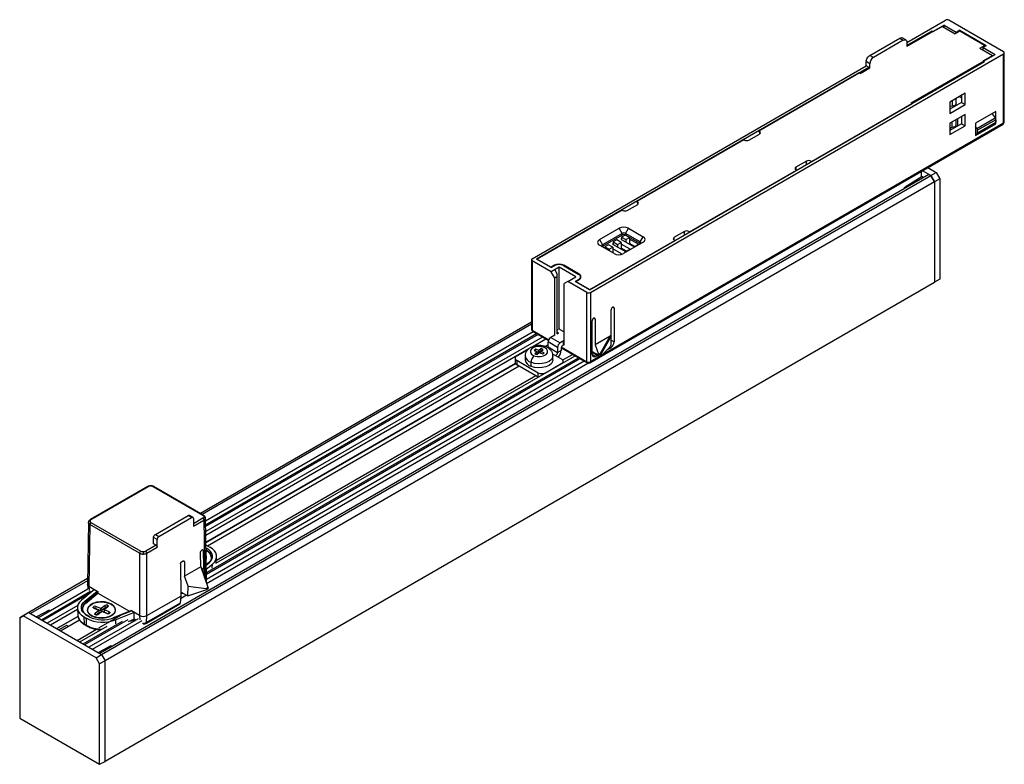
# Paper-space layout '_Isométrica' of a CAD drawing. Header units: millimetres. Extents: x 164 to 355, y 94 to 239.
import ezdxf

# ---------------------------------------------------------------- set-up
doc = ezdxf.new("R2010")
doc.units = ezdxf.units.MM

psp = doc.layouts.new('_Isométrica')

# ---------------------------------------------------------------- linework, layer by layer
at = {"color": 7, "linetype": 'Continuous', "lineweight": 25}
for p, q in [((336.04, 234.63), (343.52, 238.95)), ((343.27, 237.99), (336.04, 233.81)), ((342.95, 237.72), (341.11, 236.66)), ((342.95, 237.72), (345.43, 236.29)), ((343.27, 237.99), (345.6, 236.64)), ((343.27, 237.54), (343.27, 237.99)), ((354.83, 232.82), (344.22, 238.95)), ((335.83, 235.09), (335.13, 235.5)), ((340.87, 236.8), (336.03, 234.01)), ((341.11, 236.66), (340.87, 236.8)), ((346.35, 236.82), (345.43, 236.29)), ((345.6, 236.64), (346.2, 236.99)), ((345.6, 236.4), (345.6, 236.64)), ((351.44, 233.97), (346.2, 236.99)), ((346.2, 236.74), (346.2, 236.99)), ((351.15, 234.05), (346.35, 236.82)), ((328.84, 232.1), (334.64, 235.44)), ((335.33, 235.04), (329.54, 231.7)), ((334.64, 235.44), (335.33, 235.04)), ((336.03, 234.47), (336.04, 233.81)), ((350.24, 233.52), (351.15, 234.05)), ((351.44, 233.97), (350.84, 233.62)), ((350.84, 233.62), (353.17, 232.27)), ((350.84, 233.17), (350.84, 233.62)), ((351.15, 234.05), (351.15, 233.8)), ((274.5, 186.04), (354.83, 232.42)), ((329.54, 231.7), (328.84, 232.1)), ((336.87, 222.86), (353.17, 232.27)), ((350.24, 233.52), (352.71, 232.09)), ((350.73, 233.23), (350.84, 233.23)), ((350.87, 231.03), (352.71, 232.09)), ((352.71, 232.01), (352.71, 232.09)), ((352.71, 232.07), (352.76, 232.04)), ((354.83, 218.94), (354.83, 232.42)), ((354.98, 219.15), (354.98, 232.62)), ((263.19, 192.58), (328.13, 230.06)), ((328.66, 229.76), (307.25, 217.39)), ((317.49, 211.48), (351.12, 230.89)), ((328.84, 230.47), (328.13, 230.88)), ((328.13, 230.06), (328.13, 230.88)), ((328.84, 229.65), (328.13, 230.06)), ((328.84, 229.65), (328.84, 230.47)), ((351.12, 230.89), (350.87, 231.03)), ((326.76, 228.7), (264.04, 192.49)), ((326.97, 228.58), (326.76, 228.7)), ((326.76, 228.7), (326.76, 228.66)), ((326.97, 228.58), (328.84, 229.65)), ((347.34, 224.74), (344.37, 223.03)), ((346.2, 224.09), (346.63, 223.84)), ((346.63, 224.33), (346.63, 222.94)), ((347.34, 222.54), (347.34, 224.74)), ((274.36, 186.53), (337.08, 222.74)), ((337.08, 222.74), (336.87, 222.86)), ((344.37, 223.03), (344.37, 220.82)), ((346.63, 222.94), (344.37, 221.64)), ((344.37, 220.82), (347.34, 222.54)), ((344.85, 222.21), (344.37, 222.16)), ((344.85, 223.3), (344.85, 222.21)), ((345.59, 222.72), (345.59, 223.73)), ((346.63, 222.94), (347.34, 222.54)), ((347.34, 220.62), (344.37, 218.9)), ((346.63, 220.21), (346.63, 218.82)), ((347.34, 218.41), (347.34, 220.62)), ((353.35, 221.19), (349.39, 218.9)), ((352.59, 220.75), (353.19, 219.97)), ((352.64, 220.78), (352.64, 220.7)), ((353.35, 218.82), (353.35, 221.19)), ((274.4, 172.34), (354.73, 218.71)), ((354.83, 218.94), (276.75, 173.87)), ((344.37, 218.9), (344.37, 216.7)), ((346.63, 218.82), (344.37, 217.51)), ((344.37, 216.7), (347.34, 218.41)), ((344.85, 218.09), (344.85, 219.18)), ((345.59, 218.6), (345.59, 219.61)), ((345.92, 218.41), (345.92, 219.8)), ((346.63, 218.82), (347.34, 218.41)), ((349.39, 218.9), (349.39, 216.53)), ((349.39, 216.53), (353.35, 218.82)), ((349.65, 217.92), (349.39, 218.28)), ((349.65, 217.92), (353.19, 219.97)), ((349.68, 216.91), (353.22, 218.95)), ((349.76, 217.08), (353.3, 219.12)), ((353.32, 219.6), (349.78, 217.56)), ((353.17, 218.93), (353.35, 218.82)), ((353.32, 219.6), (353.3, 219.12)), ((305.34, 215.64), (307.39, 216.82)), ((307.21, 217.41), (307.41, 217.07)), ((307.39, 217.31), (307.25, 217.39)), ((307.25, 217.35), (307.25, 217.39)), ((307.39, 217.1), (307.39, 217.31)), ((307.48, 216.9), (307.42, 217.05)), ((344.85, 218.09), (344.37, 218.04)), ((344.51, 218.05), (344.51, 217.6)), ((349.39, 216.78), (349.67, 216.91)), ((349.76, 217.08), (349.78, 217.56)), ((304.35, 215.72), (283.56, 203.72)), ((304.35, 215.72), (304.49, 215.64)), ((304.38, 215.7), (304.38, 215.78)), ((304.38, 215.78), (304.45, 215.66)), ((350.12, 216.06), (350.23, 216.1)), ((316.5, 211.56), (314.45, 210.37)), ((316.5, 210.86), (316.5, 211.56)), ((317.49, 211.48), (317.35, 211.56)), ((317.35, 211.56), (317.35, 211.35)), ((317.49, 211.43), (317.49, 211.48)), ((340.33, 208.95), (179.12, 115.88)), ((179.47, 115.68), (340.68, 208.74)), ((293.8, 197.8), (314.59, 209.8)), ((314.45, 210.37), (314.45, 209.88)), ((314.45, 209.88), (314.59, 209.8)), ((314.59, 209.76), (314.59, 209.8)), ((338.91, 208.5), (338.91, 209.58)), ((340.69, 208.76), (339.09, 209.69)), ((340.13, 210.29), (341.74, 209.36)), ((340.33, 208.95), (340.68, 208.74)), ((340.68, 208.74), (341.39, 207.52)), ((340.69, 208.76), (341.74, 209.36)), ((341.4, 207.53), (340.69, 208.76)), ((341.74, 209.36), (342.44, 208.14)), ((341.39, 207.52), (180.18, 114.45)), ((335.58, 206.44), (338.21, 208.06)), ((339.04, 208.57), (335.72, 206.52)), ((338.91, 208.5), (339.04, 208.57)), ((339.04, 208.57), (339.36, 208.39)), ((341.39, 207.52), (341.39, 188)), ((342.44, 208.14), (341.4, 207.53)), ((341.4, 207.53), (341.4, 188)), ((342.44, 208.14), (342.44, 188.64)), ((335.58, 206.44), (335.72, 206.52)), ((335.58, 206.44), (335.58, 206.43)), ((335.58, 206.21), (335.58, 206.43)), ((335.73, 206.52), (335.66, 206.25)), ((335.72, 206.52), (335.73, 206.52)), ((335.73, 206.52), (335.92, 206.4)), ((281.65, 201.96), (283.7, 203.15)), ((283.48, 203.72), (283.7, 203.35)), ((283.7, 203.64), (283.56, 203.72)), ((283.56, 203.59), (283.56, 203.72)), ((283.7, 203.34), (283.7, 203.64)), ((283.78, 203.17), (283.7, 203.35)), ((280.66, 202.04), (264.15, 192.51)), ((280.66, 202.04), (280.66, 202.09)), ((280.69, 202.03), (280.66, 202.09)), ((280.66, 202.04), (280.8, 201.96)), ((276.27, 196.29), (280.09, 198.49)), ((280.66, 197.51), (276.84, 195.31)), ((280.66, 197.19), (276.84, 194.98)), ((280.66, 197.51), (280.09, 198.49)), ((281.29, 197.19), (280.58, 196.78)), ((280.66, 197.19), (280.66, 197.51)), ((282.14, 196.7), (281.29, 197.19)), ((281.36, 197.51), (281.93, 198.49)), ((284.19, 195.88), (281.36, 197.51)), ((281.36, 197.51), (281.36, 197.19)), ((284.19, 195.55), (281.36, 197.19)), ((281.93, 198.49), (284.76, 196.86)), ((292.81, 197.88), (290.76, 196.7)), ((292.81, 197.19), (292.81, 197.88)), ((293.8, 197.8), (293.66, 197.88)), ((293.66, 197.88), (293.66, 197.68)), ((293.8, 197.76), (293.8, 197.8)), ((274.39, 186.6), (290.91, 196.13)), ((276.27, 196.29), (276.84, 195.31)), ((276.84, 195.31), (276.84, 194.98)), ((278.04, 195.31), (277.33, 194.9)), ((278.89, 194.82), (278.04, 195.31)), ((278.96, 195.51), (278.82, 195.43)), ((278.82, 195.43), (281.36, 193.96)), ((279.67, 196.25), (278.96, 195.84)), ((278.96, 195.84), (278.96, 195.35)), ((278.96, 195.84), (279.81, 195.35)), ((280.51, 195.76), (279.67, 196.25)), ((279.81, 195.35), (280.51, 195.76)), ((279.81, 195.35), (279.81, 194.86)), ((280.58, 196.45), (280.44, 196.37)), ((280.44, 196.37), (282.99, 194.9)), ((280.51, 195.76), (280.51, 194.53)), ((282.21, 194.45), (280.51, 195.43)), ((280.58, 196.78), (280.58, 196.29)), ((280.58, 196.78), (281.43, 196.29)), ((284.76, 195.8), (280.94, 193.6)), ((281.43, 196.29), (282.14, 196.7)), ((281.43, 196.29), (281.43, 195.8)), ((282.07, 195.43), (282.14, 195.47)), ((282.14, 196.7), (282.14, 195.47)), ((283.84, 195.39), (282.14, 196.37)), ((283.13, 194.98), (282.14, 195.56)), ((282.99, 194.9), (283.84, 195.39)), ((284.19, 195.88), (284.76, 196.86)), ((284.19, 195.55), (284.19, 195.88)), ((290.76, 196.7), (290.76, 196.21)), ((290.76, 196.21), (290.91, 196.13)), ((290.91, 196.08), (290.91, 196.13)), ((279.1, 193.6), (276.27, 195.23)), ((276.84, 194.98), (276.78, 194.94)), ((277.33, 194.9), (277.33, 194.62)), ((277.33, 194.9), (278.18, 194.41)), ((278.18, 194.41), (278.89, 194.82)), ((278.18, 194.41), (278.18, 194.13)), ((278.89, 194.82), (278.89, 193.72)), ((280.58, 193.51), (278.89, 194.49)), ((280.4, 193.41), (280.58, 193.51)), ((280.44, 194.49), (280.51, 194.53)), ((281.5, 194.04), (280.51, 194.62)), ((281.36, 193.96), (282.21, 194.45)), ((263.04, 192.37), (263.04, 178.9)), ((266.87, 190.04), (263.19, 192.17)), ((263.19, 192.17), (263.19, 178.69)), ((266.87, 190.86), (264.04, 192.49)), ((264.15, 192.51), (266.86, 190.95)), ((264.15, 192.43), (264.15, 192.51)), ((267.5, 191.31), (266.86, 190.95)), ((266.86, 190.95), (266.86, 190.86)), ((266.87, 190.86), (267.57, 191.27)), ((268.42, 190.94), (266.87, 190.04)), ((267.57, 188.82), (266.87, 190.04)), ((267.5, 191.23), (267.5, 191.31)), ((267.57, 190.45), (268.07, 189.6)), ((268.07, 178), (268.07, 189.6)), ((271.68, 189.06), (268.42, 190.94)), ((268.42, 178.9), (268.42, 190.94)), ((269.27, 191.27), (272.24, 189.55)), ((272.31, 189.6), (269.34, 191.31)), ((269.34, 191.31), (269.34, 191.23)), ((272.31, 189.51), (272.31, 189.6)), ((180.18, 94.94), (341.39, 188)), ((268.07, 189.11), (267.57, 188.82)), ((267.57, 177.71), (267.57, 188.82)), ((270.12, 188.17), (269.41, 187.76)), ((269.41, 175.84), (269.41, 187.76)), ((270.12, 188.17), (271.68, 189.06)), ((273.8, 186.04), (270.12, 188.17)), ((272.24, 188.57), (271.53, 188.17)), ((274.36, 186.53), (271.53, 188.17)), ((271.67, 188.17), (272.31, 188.54)), ((271.67, 188.17), (274.39, 186.6)), ((271.67, 188.09), (271.67, 188.17)), ((272.24, 188.5), (272.24, 188.57)), ((272.59, 188.79), (272.59, 189.06)), ((341.4, 188), (341.39, 188)), ((342.44, 188.64), (341.4, 188)), ((273.8, 172.57), (273.8, 186.04)), ((274.39, 186.55), (274.39, 186.6)), ((274.5, 186.04), (274.5, 172.57)), ((278.53, 176.04), (278.53, 182.65)), ((279.1, 182.98), (278.82, 183.14)), ((279.1, 182.98), (279.1, 176.45)), ((263.04, 180.25), (198.68, 143.1)), ((274.86, 174), (274.86, 180.53)), ((275.42, 180.86), (275.14, 181.02)), ((275.42, 180.86), (275.42, 175.88)), ((263.04, 179.84), (199.03, 142.89)), ((199.69, 141.64), (263.39, 178.41)), ((199.7, 140.87), (264.06, 178.02)), ((263.19, 178.69), (266.41, 176.84)), ((263.29, 178.47), (266.35, 176.7)), ((268.07, 178.74), (268.27, 178.86)), ((268.34, 178.17), (268.07, 178.33)), ((268.07, 178.01), (268.34, 178.17)), ((268.56, 178.86), (269.41, 178.37)), ((264.34, 177.86), (199.71, 140.54)), ((265.19, 177.37), (199.72, 139.57)), ((265.86, 176.98), (263.17, 175.42)), ((268.13, 175.35), (266.29, 176.41)), ((266.29, 175.43), (266.29, 176.41)), ((267.57, 177.72), (266.79, 177.27)), ((266.79, 177.27), (268.63, 176.21)), ((269.41, 176.66), (268.63, 176.21)), ((269.19, 176.54), (269.19, 175.72)), ((278.33, 177.56), (275.42, 175.88)), ((276.47, 174.25), (278.33, 177.56)), ((278.53, 177.55), (276.59, 174.09)), ((278.53, 176.78), (279.1, 176.45)), ((262.54, 175.06), (199.74, 138.81)), ((262.34, 174.9), (260.18, 173.66)), ((263.88, 174.99), (263.57, 174.75)), ((263.57, 174.75), (264.18, 174.49)), ((264.18, 174.49), (263.7, 174.11)), ((264.49, 174.74), (263.88, 174.99)), ((263.88, 174.62), (263.88, 174.99)), ((264.09, 173.95), (264.57, 174.33)), ((264.18, 174.08), (264.18, 174.49)), ((264.49, 174.33), (264.18, 174.46)), ((264.96, 175.12), (264.49, 174.74)), ((264.49, 174.33), (264.49, 174.74)), ((264.96, 174.71), (264.49, 174.33)), ((264.57, 174.33), (265.18, 174.08)), ((264.88, 174.58), (265.35, 174.96)), ((265.49, 174.32), (264.88, 174.58)), ((264.88, 174.2), (264.88, 174.58)), ((265.35, 174.96), (264.96, 175.12)), ((264.96, 174.71), (264.96, 175.12)), ((265.01, 174.69), (264.96, 174.71)), ((265.18, 174.08), (265.49, 174.32)), ((265.71, 175.5), (266.29, 175.84)), ((266.29, 175.84), (265.71, 175.5)), ((266.29, 175.43), (268.13, 174.37)), ((268.13, 175.35), (268.13, 174.37)), ((268.13, 174.37), (268.84, 174.78)), ((268.84, 175.35), (268.84, 174.78)), ((268.84, 175.26), (273.9, 172.34)), ((268.85, 175.43), (273.8, 172.57)), ((269.41, 175.85), (268.98, 175.6)), ((269.41, 175.84), (269.41, 175.84)), ((274.86, 174.57), (276.13, 173.84)), ((274.86, 174.4), (276.23, 173.61)), ((275.42, 175.88), (276.09, 174.03)), ((276.09, 174.03), (276.47, 174.25)), ((276.59, 173.71), (278.27, 175.37)), ((278.39, 175.22), (277.74, 174.85)), ((278.39, 175.22), (278.22, 175.32)), ((272.48, 173.16), (199.86, 131.24)), ((273.32, 172.67), (199.88, 130.27)), ((199.88, 129.5), (274.01, 172.3)), ((200.03, 131.67), (272.19, 173.33)), ((201.69, 133.4), (271.52, 173.72)), ((259.88, 173.25), (259.88, 172.43)), ((260.18, 172.84), (264.35, 170.43)), ((260.18, 172.84), (260.18, 172.02)), ((261.83, 173.72), (261.83, 172.94)), ((262.95, 172.45), (262.95, 171.68)), ((263.7, 174.11), (264.09, 173.95)), ((264.18, 174.08), (264.04, 173.97)), ((267.16, 174.11), (268.98, 173.07)), ((267.23, 172.94), (267.23, 173.72)), ((269.15, 172.92), (271.03, 174)), ((269.24, 172.4), (269.24, 172.68)), ((276.27, 173.59), (274.5, 172.57)), ((274.86, 174), (275.56, 173.59)), ((275.91, 173.79), (275.56, 173.59)), ((276.51, 174.04), (276.13, 173.82)), ((276.48, 173.63), (276.51, 173.65)), ((276.51, 173.65), (276.51, 174.04)), ((276.59, 174.09), (276.59, 173.71)), ((199.76, 137.43), (259.97, 172.19)), ((259.97, 172.19), (199.76, 137.43)), ((200.08, 136.8), (260.64, 171.76)), ((260.18, 172.02), (264.35, 169.62)), ((264.35, 169.62), (264.35, 170.43)), ((265.76, 170.43), (268.95, 172.27)), ((265.76, 170.43), (265.76, 170.39)), ((268.95, 172.23), (268.95, 172.27)), ((201.79, 134.03), (263.89, 169.88)), ((264.38, 169.6), (264.35, 169.62)), ((188.38, 148.3), (177.27, 141.88)), ((188.53, 148.28), (177.42, 141.87)), ((199.17, 142.71), (189.52, 148.28)), ((199.32, 142.72), (189.67, 148.3)), ((189.95, 139.02), (196.29, 142.68)), ((190.64, 138.62), (196.99, 142.28)), ((196.99, 142.28), (196.29, 142.68)), ((197.24, 142.31), (196.54, 142.71)), ((197.35, 142.08), (197.37, 140.61)), ((199.17, 142.14), (197.36, 141.09)), ((197.37, 140.61), (199.39, 141.77)), ((199.39, 141.77), (199.58, 130.38)), ((199.68, 142.13), (199.67, 142.22)), ((199.88, 130.16), (199.68, 142.2)), ((176.92, 141.36), (176.72, 129.35)), ((176.93, 141.27), (176.92, 141.39)), ((177.21, 140.93), (177.01, 128.94)), ((186.87, 135.36), (177.21, 140.93)), ((177.42, 141.3), (187.08, 135.73)), ((189.57, 137.19), (189.59, 138.41)), ((190.29, 138.01), (189.59, 138.41)), ((189.95, 139.02), (190.64, 138.62)), ((190.3, 136.52), (190.29, 138.01)), ((190.09, 136.89), (188.07, 135.73)), ((188.28, 135.36), (190.3, 136.52)), ((190.09, 136.89), (189.57, 137.19)), ((199.08, 135.98), (198.92, 135.89)), ((199.29, 135.86), (199.08, 135.98)), ((199.77, 136.97), (200.07, 136.81)), ((199.78, 136.36), (199.98, 136.24)), ((199.84, 136), (199.78, 136.03)), ((199.84, 136), (199.84, 135.83)), ((200.07, 136.81), (200.52, 136.55)), ((186.87, 135.36), (186.88, 123.24)), ((188.3, 123.24), (188.28, 135.36)), ((198.75, 132.72), (198.71, 135.52)), ((199.37, 132.7), (199.29, 135.86)), ((199.78, 135.86), (199.84, 135.83)), ((199.88, 134.41), (199.83, 134.65)), ((199.83, 134.19), (199.84, 134.33)), ((199.84, 134.33), (199.84, 134.53)), ((201.75, 133.44), (201.82, 134.64)), ((194.81, 133.27), (194.86, 127.03)), ((195.35, 133.83), (195.02, 133.64)), ((195.57, 133.71), (195.34, 133.83)), ((195.57, 133.71), (195.34, 133.82)), ((195.57, 133.71), (195.57, 130.88)), ((198.75, 132.72), (195.57, 130.88)), ((198.75, 132.72), (200.15, 128.73)), ((199.37, 132.7), (198.98, 132.06)), ((199.48, 130.64), (199.37, 132.7)), ((199.83, 133.04), (200.39, 133.5)), ((200.27, 133.49), (199.83, 133.13)), ((199.84, 132.28), (201.02, 133.25)), ((200.98, 132.45), (201.02, 133.25)), ((176.74, 130.43), (165.33, 123.84)), ((196.29, 128.96), (195.57, 130.88)), ((199.8, 129.94), (199.88, 130.16)), ((176.73, 130.02), (165.68, 123.64)), ((167.1, 122.82), (176.79, 128.42)), ((178.08, 128.32), (175.58, 126.26)), ((176.8, 129.12), (176.72, 129.35)), ((176.72, 129.33), (176.78, 128.41)), ((177.01, 128.94), (176.8, 129.12)), ((177.01, 128.94), (178.63, 128)), ((177.01, 128.94), (177.05, 128.14)), ((196.27, 127.08), (196.29, 128.96)), ((196.27, 127.08), (199.95, 128.31)), ((196.29, 128.96), (199.81, 128.53)), ((199.81, 128.53), (200.15, 128.73)), ((199.85, 129.61), (199.88, 130.14)), ((200.18, 128.58), (199.95, 128.45)), ((199.95, 128.31), (199.95, 128.45)), ((200.18, 128.45), (199.95, 128.31)), ((200.18, 128.45), (200.18, 128.58)), ((167.77, 122.43), (177.35, 127.97)), ((177.03, 127.45), (168.05, 122.27)), ((176.21, 126.01), (178.63, 128)), ((178.77, 127.76), (176.37, 125.78)), ((176.37, 125.61), (178.77, 127.59)), ((178.77, 127.76), (178.77, 127.59)), ((178.77, 127.59), (184.88, 124.07)), ((188.3, 123.24), (194.86, 127.03)), ((194.86, 127.03), (194.74, 125.63)), ((194.82, 126.58), (195.96, 127.24)), ((194.85, 127.84), (196.27, 127.08)), ((195.27, 127.61), (194.85, 127.38)), ((174.84, 125.21), (168.9, 121.78)), ((174.78, 124.69), (174.86, 123.29)), ((176.37, 125.61), (176.37, 125.78)), ((177.97, 124.99), (177.9, 124.93)), ((177.9, 124.93), (177.93, 124.71)), ((177.96, 124.7), (178.9, 124.31)), ((178.03, 124.67), (177.97, 124.99)), ((178.38, 125.03), (178.32, 124.58)), ((179.26, 124.19), (178.32, 124.58)), ((179.31, 124.64), (178.38, 125.03)), ((179.26, 124.19), (179.31, 124.64)), ((180.17, 125.22), (179.47, 124.65)), ((179.47, 124.65), (179.54, 124.22)), ((180.24, 124.78), (179.54, 124.22)), ((180, 124.43), (180.71, 125)), ((180.24, 124.78), (180.17, 125.22)), ((180.58, 125.26), (180.53, 124.86)), ((180.64, 125.23), (180.58, 125.26)), ((180.6, 124.92), (180.64, 125.23)), ((181.41, 125.41), (181.41, 125.45)), ((182.21, 124.2), (182.15, 124.45)), ((188.18, 121.75), (194.68, 125.5)), ((194.74, 125.63), (188.24, 121.87)), ((163.56, 122.81), (164.6, 123.44)), ((164.26, 123.21), (163.56, 122.81)), ((163.56, 122.81), (163.56, 103.3)), ((165.31, 123.85), (164.26, 123.21)), ((178.4, 115.05), (164.26, 123.21)), ((164.6, 123.44), (165.31, 123.85)), ((165.31, 123.85), (179.47, 115.68)), ((169.26, 124.26), (166.85, 122.96)), ((169.43, 124.17), (169.26, 124.26)), ((174.79, 124.41), (169.57, 121.39)), ((170.77, 120.7), (174.89, 123.07)), ((174.89, 123.07), (170.77, 120.7)), ((174.86, 123.29), (174.87, 123.19)), ((176.08, 122.96), (176.53, 122.7)), ((176.14, 121.59), (176.08, 122.96)), ((176.58, 121.34), (176.53, 122.7)), ((177.06, 123.01), (176.62, 123.27)), ((177.16, 123.02), (176.72, 123.28)), ((176.76, 124.33), (176.76, 124.12)), ((186.61, 122.62), (177.03, 117.09)), ((177.88, 123.06), (177.88, 123.02)), ((178.92, 124.22), (178.22, 123.65)), ((178.22, 123.65), (178.25, 123.44)), ((178.28, 123.42), (178.35, 123.39)), ((178.99, 123.78), (178.47, 123.36)), ((178.75, 123.43), (179.46, 124)), ((178.99, 123.78), (178.92, 124.22)), ((178.92, 120.83), (183.25, 123.33)), ((179.03, 123.86), (178.94, 124.26)), ((179.61, 124.01), (180.55, 123.62)), ((179.98, 124.4), (179.89, 124)), ((180.03, 124.34), (179.97, 123.89)), ((180.7, 123.59), (179.97, 123.89)), ((180.96, 123.95), (180.03, 124.34)), ((180.92, 123.64), (180.96, 123.95)), ((180.95, 123.66), (181.02, 123.72)), ((185.17, 124.19), (181.73, 122.8)), ((181.81, 122.77), (185.27, 124.17)), ((182.15, 123.98), (182.16, 124.12)), ((182.16, 124.12), (182.16, 124.33)), ((185.81, 123.86), (182.24, 122.41)), ((185.82, 122.52), (184.66, 122.05)), ((186.88, 123.24), (185.27, 124.17)), ((185.82, 122.52), (185.81, 123.86)), ((186.13, 122.34), (185.82, 122.52)), ((186.88, 123.24), (187.21, 123.11)), ((186.88, 123.24), (186.92, 122.44)), ((187.21, 123.11), (187.59, 123.07)), ((187.59, 123.07), (187.97, 123.11)), ((187.97, 123.11), (188.3, 123.24)), ((188.24, 121.87), (188.3, 123.24)), ((172.69, 121.29), (171.17, 120.47)), ((171.48, 120.29), (175.17, 122.42)), ((172.72, 121.29), (172.69, 121.29)), ((172.97, 121.15), (172.72, 121.29)), ((175.23, 118.13), (180.57, 121.21)), ((175.9, 117.74), (183.57, 122.17)), ((176.14, 121.59), (176.58, 121.34)), ((184.56, 122.41), (176.18, 117.58)), ((176.2, 121.47), (176.65, 121.21)), ((177.7, 116.7), (187.4, 122.29)), ((182.22, 121.62), (182.24, 122.41)), ((185.08, 122.12), (185.84, 122.42)), ((185.83, 122.42), (186.06, 122.3)), ((174.73, 118.41), (178.5, 120.59)), ((181.25, 117.33), (178.85, 116.04)), ((181.27, 117.33), (181.25, 117.33)), ((181.45, 117.23), (181.27, 117.33)), ((178.4, 115.05), (179.47, 115.68)), ((179.1, 113.84), (178.4, 115.05)), ((179.47, 115.68), (180.18, 114.45)), ((180.18, 114.45), (179.1, 113.84)), ((179.1, 94.33), (179.1, 113.84)), ((180.18, 94.91), (180.18, 114.45)), ((163.56, 103.3), (179.1, 94.33)), ((179.1, 94.33), (180.18, 94.91))]:
    psp.add_line(p, q, dxfattribs=at)
at = {"color": 7, "linetype": 'Continuous', "lineweight": 25, "flags": 128}
for points in [[(335.33, 235.04), (335.49, 235.11), (335.63, 235.14), (335.77, 235.12), (335.88, 235.06), (335.96, 234.96), (336.02, 234.82), (336.04, 234.66), (336.03, 234.47)], [(345.59, 222.72), (345.58, 222.64), (345.53, 222.54), (345.45, 222.44), (345.33, 222.36), (345.19, 222.29), (345.02, 222.24), (344.85, 222.21)], [(345.59, 218.6), (345.58, 218.52), (345.53, 218.41), (345.45, 218.32), (345.33, 218.24), (345.19, 218.17), (345.02, 218.12), (344.85, 218.09)], [(284.25, 195.51), (284.25, 195.51), (284.19, 195.55)], [(265.52, 175.33), (264.92, 175.49), (264.25, 175.5), (263.63, 175.37), (263.15, 175.11), (262.87, 174.76), (262.85, 174.38), (263.08, 174.02), (263.53, 173.74)], [(263.53, 173.74), (264.14, 173.58), (264.8, 173.57), (265.42, 173.7), (265.9, 173.96), (266.18, 174.31), (266.2, 174.69), (265.97, 175.05), (265.52, 175.33)], [(267.23, 173.72), (267.17, 173.41), (266.92, 173), (266.47, 172.64), (265.86, 172.36), (265.15, 172.2), (264.38, 172.16), (263.63, 172.25), (262.95, 172.45)], [(267.23, 172.94), (267.17, 172.64), (266.92, 172.22), (266.47, 171.86), (265.86, 171.59), (265.15, 171.43), (264.38, 171.39), (263.63, 171.47), (262.95, 171.68)], [(188.96, 148.4), (188.96, 148.43), (188.95, 148.44), (188.95, 148.45), (188.95, 148.45)], [(176.93, 141.45), (176.93, 141.44), (176.92, 141.39)], [(199.84, 136), (200.23, 135.73), (200.54, 135.42), (200.74, 135.09), (200.85, 134.75), (200.85, 134.39), (200.74, 134.05), (200.54, 133.71), (200.23, 133.41)], [(200.39, 133.5), (200.72, 133.83), (200.94, 134.18), (201.05, 134.54), (201.05, 134.92), (200.94, 135.28), (200.72, 135.63), (200.39, 135.96), (199.98, 136.24)], [(201.02, 133.25), (201.41, 133.64), (201.67, 134.06), (201.81, 134.5), (201.81, 134.95), (201.67, 135.4), (201.41, 135.82), (201.02, 136.21), (200.52, 136.55)], [(199.8, 134.78), (199.83, 134.67), (199.81, 134.31)], [(175.58, 126.26), (175.19, 125.87), (174.93, 125.45), (174.79, 125.01), (174.79, 124.56), (174.93, 124.11), (175.19, 123.69), (175.58, 123.3), (176.08, 122.96)], [(176.62, 123.27), (176.21, 123.55), (175.88, 123.88), (175.66, 124.23), (175.55, 124.59), (175.55, 124.97), (175.66, 125.33), (175.88, 125.68), (176.21, 126.01)], [(176.37, 125.78), (176.06, 125.47), (175.86, 125.14), (175.75, 124.8), (175.75, 124.44), (175.86, 124.1), (176.06, 123.77), (176.37, 123.46), (176.76, 123.19)], [(181.41, 125.45), (180.78, 125.72), (180.05, 125.88), (179.26, 125.91), (178.5, 125.82), (177.81, 125.6), (177.26, 125.28), (176.88, 124.88), (176.71, 124.44), (176.77, 123.99), (177.04, 123.56), (177.51, 123.2)], [(176.77, 124.45), (176.72, 124.23), (176.71, 124.2)], [(177.88, 123.06), (177.33, 123.37), (176.95, 123.76), (176.77, 124.19), (176.81, 124.63), (177.07, 125.05), (177.52, 125.41), (178.12, 125.68), (178.84, 125.84), (179.61, 125.88), (180.36, 125.8), (181.04, 125.59)], [(177.51, 123.2), (178.14, 122.93), (178.88, 122.77), (179.66, 122.74), (180.42, 122.84), (181.11, 123.05), (181.67, 123.37), (182.04, 123.77), (182.21, 124.21), (182.15, 124.66), (181.88, 125.09), (181.41, 125.45)], [(177.96, 124.7), (177.92, 124.72), (177.89, 124.75), (177.86, 124.77), (177.85, 124.81), (177.84, 124.84), (177.85, 124.87), (177.87, 124.9), (177.9, 124.93)], [(181.04, 125.59), (181.59, 125.28), (181.97, 124.9), (182.15, 124.46), (182.11, 124.02), (181.85, 123.6), (181.4, 123.24), (180.8, 122.97), (180.08, 122.81), (179.32, 122.77), (178.56, 122.86), (177.88, 123.06)], [(180, 124.43), (179.99, 124.42), (179.98, 124.41), (179.98, 124.4), (179.98, 124.38), (179.99, 124.37), (180, 124.36), (180.01, 124.35), (180.03, 124.34)], [(180.64, 125.23), (180.68, 125.21), (180.72, 125.18), (180.74, 125.15), (180.76, 125.12), (180.76, 125.09), (180.75, 125.06), (180.73, 125.03), (180.71, 125)], [(176.76, 124.12), (176.77, 123.98), (176.77, 123.98)], [(178.28, 123.42), (178.24, 123.44), (178.2, 123.47), (178.18, 123.5), (178.17, 123.53), (178.16, 123.56), (178.17, 123.59), (178.19, 123.63), (178.22, 123.65)], [(178.92, 124.22), (178.93, 124.23), (178.94, 124.24), (178.94, 124.25), (178.94, 124.27), (178.94, 124.28), (178.93, 124.29), (178.91, 124.3), (178.9, 124.31)], [(180.96, 123.95), (181, 123.93), (181.04, 123.91), (181.06, 123.88), (181.08, 123.85), (181.08, 123.81), (181.07, 123.78), (181.05, 123.75), (181.02, 123.72)]]:
    psp.add_lwpolyline(points, dxfattribs=at)
at = {"color": 7, "linetype": 'Continuous', "lineweight": 25}
for centre, radius, start, end in [((343.87, 238.26), 0.769, 62.6097, 117.3903), ((330.37, 230.4), 1.54, 122.6055, 177.3945), ((354.75, 232.62), 0.218, 290.7834, 69.2166), ((329.21, 230.88), 1.09, 170.6942, 179.785), ((352.72, 219.6), 0.597, 0.5219, 38.3817), ((353.11, 219.11), 0.191, 304.5911, 2.8167), ((354.48, 219.15), 0.5, 299.9973, 0), ((354.59, 218.92), 0.246, 305.0133, 6.2988), ((354.73, 219.17), 0.251, 294.3747, 354.3052), ((307.29, 217.07), 0.262, 290.7834, 69.2166), ((349.19, 217.55), 0.597, 0.5219, 38.3817), ((349.58, 217.07), 0.187, 300.2441, 3.1601), ((304.91, 216.46), 0.922, 242.6097, 297.3903), ((316.93, 210.74), 0.922, 62.6097, 117.3903), ((314.55, 210.13), 0.262, 110.7834, 249.2166), ((283.61, 203.39), 0.262, 290.7834, 69.2166), ((281.22, 202.78), 0.922, 242.6097, 297.3903), ((281.01, 196.72), 2, 62.6097, 117.3903), ((281.01, 196.83), 0.769, 62.6097, 117.3903), ((281.01, 196.51), 0.769, 62.6097, 117.3903), ((293.24, 197.06), 0.922, 62.6097, 117.3903), ((276.47, 195.76), 0.568, 110.7834, 249.2166), ((276.91, 195.11), 0.217, 110.5329, 247.2037), ((284.12, 195.68), 0.217, 292.7963, 69.4671), ((284.56, 196.33), 0.568, 290.7834, 69.2166), ((290.86, 196.46), 0.262, 110.7834, 249.2166), ((280.02, 195.37), 2, 242.6097, 297.3903), ((263.27, 192.37), 0.218, 110.7834, 249.2166), ((268.42, 189.54), 2, 62.6097, 117.3903), ((268.42, 189.63), 1.84, 62.6097, 117.3903), ((272.06, 189.06), 0.524, 290.7834, 69.2166), ((272.11, 189.07), 0.568, 290.7834, 69.2166), ((274.15, 186.73), 0.769, 242.6097, 297.3903), ((279.15, 182.63), 0.615, 122.6055, 177.3945), ((278.93, 183.01), 0.175, 350.786, 129.2033), ((275.47, 180.5), 0.615, 122.6055, 177.3945), ((275.25, 180.89), 0.175, 350.786, 129.2033), ((263.54, 178.9), 0.5, 180, 240.0027), ((263.29, 178.92), 0.251, 185.6948, 245.6253), ((263.43, 178.66), 0.24, 172.7442, 235.9436), ((268.42, 178.59), 0.307, 62.6097, 117.3903), ((267.37, 176.36), 1.08, 122.6055, 177.3945), ((269.21, 175.3), 1.08, 122.6055, 177.3945), ((277.56, 176.52), 1.54, 302.6055, 357.3945), ((265.8, 175.06), 0.388, 74.5125, 136.4731), ((265.66, 175.44), 0.635, 342.5652, 358.9795), ((267.36, 174.41), 0.768, 302.6055, 357.3945), ((266.54, 174.89), 2.3, 321.0803, 357.3383), ((269.15, 175.34), 0.307, 122.6055, 177.3945), ((276.14, 173.88), 0.492, 26.0762, 48.9732), ((275.87, 174.03), 0.639, 0.9819, 20.5838), ((260.38, 172.48), 0.503, 185.6948, 245.6253), ((260.33, 173.25), 0.437, 110.7834, 249.2166), ((263.3, 173.9), 1.48, 186.9965, 256.3028), ((263.3, 173.12), 1.48, 186.7893, 256.3299), ((264.76, 172.41), 1.81, 132.5665, 178.4831), ((268.8, 172.67), 0.431, 290.1557, 64.8818), ((274.03, 172.54), 0.24, 172.7442, 235.9436), ((274.15, 173.25), 0.769, 242.6097, 297.3903), ((274.15, 172.78), 0.5, 240.0027, 299.9973), ((274.27, 172.54), 0.24, 304.0564, 7.2558), ((275.29, 173.93), 0.437, 170.786, 309.2033), ((275.47, 173.8), 0.656, 3.0288, 20.4171), ((276.35, 173.8), 0.216, 174.8643, 309.798), ((276.32, 174.37), 0.384, 299.5054, 314.1508), ((276.32, 173.98), 0.384, 299.5054, 314.1508), ((265.06, 171.8), 1.54, 242.6097, 297.3903), ((188.45, 148.17), 0.144, 52.7899, 115.8996), ((189.61, 148.17), 0.144, 64.0934, 127.2171), ((177.34, 141.75), 0.144, 52.787, 115.9287), ((199.26, 142.59), 0.144, 64.0629, 127.2201), ((198.93, 141.75), 0.462, 2.9805, 57.366), ((199.38, 142.09), 0.295, 7.2512, 91.2727), ((177.19, 141.35), 0.271, 82.1814, 158.707), ((177.67, 140.91), 0.462, 122.6294, 177.0819), ((200.15, 135.98), 0.308, 122.6523, 176.7703), ((187.33, 135.34), 0.462, 122.6294, 177.0819), ((184.45, 135.19), 3.21, 0.0476, 7.4578), ((187.82, 135.34), 0.462, 2.9805, 57.366), ((198.93, 134.53), 0.958, 336.6006, 25.3028), ((199.1, 134.21), 1.78, 8.0543, 65.4573), ((200.34, 133.39), 0.122, 62.538, 125.5476), ((177.26, 124.37), 1.53, 125.6193, 174.6948), ((176.1, 125.76), 0.27, 4.6514, 67.0565), ((178.21, 124.63), 0.432, 67.4666, 123.2259), ((178.21, 124.29), 0.316, 68.5306, 92.5846), ((179.37, 124.8), 0.168, 247.4666, 303.2259), ((180.41, 124.86), 0.432, 67.4666, 123.2259), ((180.41, 124.54), 0.289, 74.2944, 124.036), ((177.1, 123.66), 2.28, 191.7989, 245.1174), ((179.71, 128.92), 6.98, 242.9112, 291.3061), ((176.68, 123.19), 0.0961, 64.1284, 127.1821), ((177.12, 122.94), 0.0961, 64.1284, 127.1821), ((179.7, 128.17), 5.79, 242.9112, 291.3061), ((178.51, 123.79), 0.432, 247.4666, 303.2259), ((178.95, 123.85), 0.0828, 303.4123, 8.8929), ((179.37, 124.47), 0.3, 247.4666, 303.2259), ((179.55, 123.86), 0.168, 67.4666, 123.2259), ((180, 123.99), 0.104, 176.5716, 257.4636), ((180.71, 124.02), 0.432, 247.4666, 303.2259), ((181.75, 122.72), 0.0759, 42.5598, 104.5609), ((176.29, 121.58), 0.144, 177.2668, 235.222), ((179.54, 126.87), 6.28, 241.9184, 269.7133), ((176.73, 121.33), 0.144, 177.2632, 235.2673), ((188.1, 121.86), 0.134, 296.5694, 4.756)]:
    psp.add_arc(centre, radius, start, end, dxfattribs=at)
for points, knots in [([(334.64, 235.44), (334.72, 235.48), (334.9, 235.56), (335.07, 235.55), (335.13, 235.49), (335.13, 235.49)], [0, 0, 0, 0, 0.475977, 0.980838, 1, 1, 1, 1]), ([(328.14, 231.05), (328.17, 231.16), (328.23, 231.39), (328.42, 231.71), (328.63, 231.96), (328.78, 232.05), (328.84, 232.1)], [0, 0, 0, 0, 0.27266, 0.56184, 0.78737, 1, 1, 1, 1]), ([(350.2, 216.1), (350.22, 216.1), (350.26, 216.11), (350.29, 216.14), (350.31, 216.16)], [0, 0, 0, 0, 0.45025, 1, 1, 1, 1]), ([(278.33, 177.56), (278.36, 177.57), (278.41, 177.6), (278.47, 177.62), (278.51, 177.61), (278.52, 177.6), (278.53, 177.58), (278.53, 177.56), (278.53, 177.55)], [0, 0, 0, 0, 0.339678, 0.601732, 0.709034, 0.806443, 0.900966, 1, 1, 1, 1]), ([(265.9, 175.44), (265.78, 175.48), (265.45, 175.61), (264.85, 175.71), (264.13, 175.7), (263.42, 175.56), (262.8, 175.3), (262.31, 174.92), (261.99, 174.48), (261.83, 174.06), (261.85, 173.8), (261.85, 173.71)], [0, 0, 0, 0, 0.074569, 0.205547, 0.336476, 0.469501, 0.607006, 0.728175, 0.840007, 0.94727, 1, 1, 1, 1]), ([(267.2, 173.73), (267.2, 173.83), (267.21, 174.11), (267.02, 174.54), (266.7, 174.96), (266.31, 175.25), (266.02, 175.38), (265.9, 175.44)], [0, 0, 0, 0, 0.13705, 0.369217, 0.597594, 0.839173, 1, 1, 1, 1]), ([(278.27, 175.37), (278.31, 175.42), (278.39, 175.51), (278.47, 175.71), (278.53, 175.89), (278.53, 175.99), (278.53, 176.04)], [0, 0, 0, 0, 0.274356, 0.56779, 0.793088, 1, 1, 1, 1]), ([(276.13, 173.82), (276.13, 173.82), (276.13, 173.83), (276.13, 173.83), (276.13, 173.84)], [0, 0, 0, 0, 0.56, 1, 1, 1, 1]), ([(188.95, 148.45), (188.85, 148.44), (188.64, 148.42), (188.47, 148.34), (188.38, 148.3)], [0, 0, 0, 0, 0.494507, 1, 1, 1, 1]), ([(188.96, 148.4), (188.87, 148.39), (188.71, 148.37), (188.59, 148.31), (188.53, 148.28)], [0, 0, 0, 0, 0.559995, 1, 1, 1, 1]), ([(189.67, 148.3), (189.62, 148.32), (189.52, 148.37), (189.33, 148.43), (189.14, 148.46), (189.01, 148.45), (188.95, 148.45)], [0, 0, 0, 0, 0.254802, 0.505532, 0.753485, 1, 1, 1, 1]), ([(189.52, 148.28), (189.43, 148.32), (189.26, 148.4), (189.06, 148.4), (188.96, 148.4)], [0, 0, 0, 0, 0.560007, 1, 1, 1, 1]), ([(177.27, 141.88), (177.2, 141.83), (177.08, 141.75), (176.97, 141.59), (176.95, 141.5), (176.93, 141.45)], [0, 0, 0, 0, 0.448078, 0.711006, 1, 1, 1, 1]), ([(177.42, 141.87), (177.37, 141.83), (177.26, 141.75), (177.24, 141.66), (177.22, 141.62)], [0, 0, 0, 0, 0.5600047, 1, 1, 1, 1]), ([(196.29, 142.68), (196.34, 142.71), (196.44, 142.75), (196.51, 142.72), (196.54, 142.7)], [0, 0, 0, 0, 0.537988, 1, 1, 1, 1]), ([(197.35, 142.08), (197.34, 142.13), (197.32, 142.25), (197.23, 142.33), (197.11, 142.34), (197.03, 142.3), (196.99, 142.28)], [0, 0, 0, 0, 0.270379, 0.56241, 0.789631, 1, 1, 1, 1]), ([(199.17, 142.71), (199.25, 142.66), (199.37, 142.56), (199.38, 142.44), (199.38, 142.39)], [0, 0, 0, 0, 0.560007, 1, 1, 1, 1]), ([(199.38, 142.39), (199.36, 142.33), (199.33, 142.24), (199.22, 142.17), (199.17, 142.14)], [0, 0, 0, 0, 0.559995, 1, 1, 1, 1]), ([(199.68, 142.22), (199.67, 142.27), (199.65, 142.38), (199.54, 142.57), (199.41, 142.66), (199.32, 142.72)], [0, 0, 0, 0, 0.278884, 0.539916, 1, 1, 1, 1]), ([(177.22, 141.62), (177.23, 141.55), (177.24, 141.43), (177.37, 141.34), (177.42, 141.3)], [0, 0, 0, 0, 0.559992, 1, 1, 1, 1]), ([(189.59, 138.41), (189.6, 138.48), (189.61, 138.6), (189.71, 138.79), (189.83, 138.94), (189.91, 139), (189.95, 139.02)], [0, 0, 0, 0, 0.270377, 0.562407, 0.78963, 1, 1, 1, 1]), ([(190.64, 138.62), (190.59, 138.58), (190.49, 138.51), (190.37, 138.33), (190.3, 138.15), (190.3, 138.06), (190.29, 138.01)], [0, 0, 0, 0, 0.270365, 0.562392, 0.78962, 1, 1, 1, 1]), ([(190.09, 136.89), (190.12, 136.87), (190.18, 136.82), (190.25, 136.72), (190.29, 136.61), (190.29, 136.55), (190.3, 136.52)], [0, 0, 0, 0, 0.270389, 0.562389, 0.7896, 1, 1, 1, 1]), ([(199.08, 135.98), (199.11, 135.99), (199.17, 136.02), (199.24, 136), (199.29, 135.94), (199.29, 135.89), (199.29, 135.86)], [0, 0, 0, 0, 0.270482, 0.562372, 0.789516, 1, 1, 1, 1]), ([(187.64, 135.61), (187.52, 135.61), (187.31, 135.62), (187.15, 135.69), (187.08, 135.73)], [0, 0, 0, 0, 0.5599922, 1, 1, 1, 1]), ([(188.07, 135.73), (188, 135.69), (187.87, 135.63), (187.71, 135.62), (187.64, 135.61)], [0, 0, 0, 0, 0.560005, 1, 1, 1, 1]), ([(198.71, 135.52), (198.71, 135.55), (198.72, 135.63), (198.77, 135.75), (198.85, 135.84), (198.89, 135.87), (198.92, 135.89)], [0, 0, 0, 0, 0.2700763, 0.5623474, 0.7897709, 1, 1, 1, 1]), ([(194.81, 133.27), (194.81, 133.31), (194.82, 133.38), (194.88, 133.5), (194.95, 133.59), (194.99, 133.62), (195.02, 133.64)], [0, 0, 0, 0, 0.270047, 0.562127, 0.789535, 1, 1, 1, 1]), ([(195.35, 133.83), (195.38, 133.84), (195.45, 133.87), (195.52, 133.85), (195.56, 133.79), (195.57, 133.73), (195.57, 133.71)], [0, 0, 0, 0, 0.270349, 0.562536, 0.789799, 1, 1, 1, 1]), ([(195.57, 133.71), (195.57, 133.71), (195.57, 133.71), (195.57, 133.71), (195.57, 133.71)], [0, 0, 0, 0, 0.56, 1, 1, 1, 1]), ([(199.95, 128.45), (199.95, 128.45), (199.94, 128.47), (199.93, 128.49), (199.89, 128.52), (199.84, 128.53), (199.81, 128.53)], [0, 0, 0, 0, 0.1344895, 0.2844821, 0.4602966, 1, 1, 1, 1]), ([(200.15, 128.73), (200.16, 128.7), (200.18, 128.65), (200.18, 128.6), (200.18, 128.58)], [0, 0, 0, 0, 0.56, 1, 1, 1, 1]), ([(178.63, 128), (178.65, 127.99), (178.69, 127.96), (178.74, 127.89), (178.77, 127.82), (178.77, 127.78), (178.77, 127.76)], [0, 0, 0, 0, 0.27228, 0.564815, 0.791093, 1, 1, 1, 1]), ([(194.67, 125.5), (194.68, 125.51), (194.7, 125.51), (194.73, 125.55), (194.74, 125.6), (194.74, 125.63)], [0, 0, 0, 0, 0.096004, 0.56437, 1, 1, 1, 1]), ([(174.89, 123.18), (174.89, 123.14), (174.89, 122.91), (175.07, 122.52), (175.44, 122.02), (175.85, 121.68), (176.13, 121.51), (176.2, 121.47)], [0, 0, 0, 0, 0.05848, 0.335208, 0.61472, 0.902494, 1, 1, 1, 1]), ([(185.27, 124.17), (185.25, 124.18), (185.21, 124.2), (185.19, 124.19), (185.17, 124.18)], [0, 0, 0, 0, 0.585717, 1, 1, 1, 1]), ([(185.82, 122.52), (185.82, 122.5), (185.83, 122.46), (185.83, 122.43), (185.83, 122.43), (185.84, 122.43)], [0, 0, 0, 0, 0.313266, 0.667624, 1, 1, 1, 1]), ([(176.65, 121.21), (176.77, 121.15), (177.11, 120.96), (177.78, 120.72), (178.57, 120.54), (179.1, 120.51), (179.34, 120.5)], [0, 0, 0, 0, 0.160727, 0.464589, 0.768072, 1, 1, 1, 1]), ([(188.24, 121.87), (188.19, 121.85), (188.1, 121.8), (187.89, 121.74), (187.65, 121.71), (187.48, 121.73), (187.43, 121.74)], [0, 0, 0, 0, 0.209007, 0.413262, 0.814639, 1, 1, 1, 1]), ([(187.54, 121.61), (187.6, 121.61), (187.69, 121.62), (187.83, 121.62), (187.99, 121.66), (188.11, 121.72), (188.18, 121.75)], [0, 0, 0, 0, 0.263828, 0.364782, 0.646619, 1, 1, 1, 1])]:
    psp.add_open_spline(points, degree=3, knots=knots, dxfattribs=at)
for points in [[(199.39, 141.77), (199.46, 141.83), (199.61, 141.93), (199.65, 142.06), (199.68, 142.13)], [(177.21, 140.93), (177.16, 140.96), (177.07, 141.03), (176.97, 141.14), (176.94, 141.23), (176.93, 141.27)], [(186.87, 135.36), (186.92, 135.33), (187.03, 135.28), (187.23, 135.22), (187.44, 135.19), (187.59, 135.19), (187.66, 135.19)], [(187.66, 135.19), (187.78, 135.21), (188.01, 135.23), (188.19, 135.32), (188.28, 135.36)]]:
    psp.add_open_spline(points, degree=3, dxfattribs=at)

doc.saveas('drawing.dxf')
